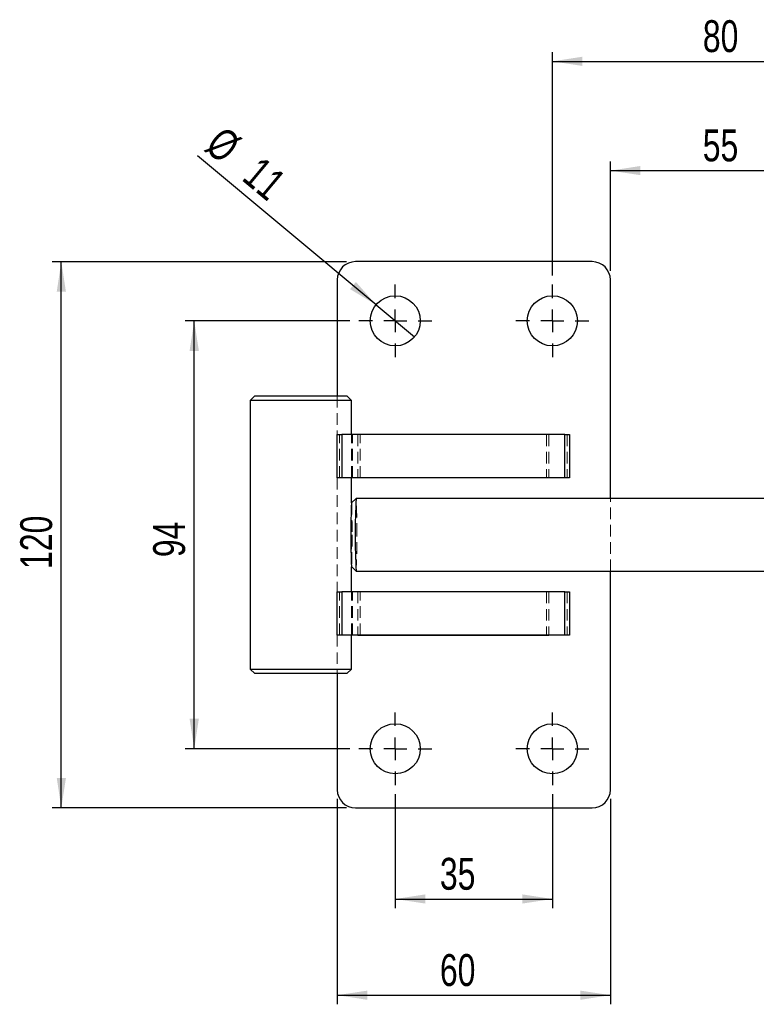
# Model space of a CAD drawing. Header units: millimetres. Extents: x 41 to 391, y 27 to 290.
# Tile 1 of 33: x 41 to 122, y 27 to 136. Entities that reach past the tile are written whole.
import ezdxf

# ---------------------------------------------------------------- set-up
doc = ezdxf.new("R2010")
doc.units = ezdxf.units.MM
doc.linetypes.add('HIDDEN', pattern=[1.905, 1.27, -0.635])
doc.layers.add('FORMATO', color=179, linetype='Continuous')
doc.styles.add('SLDTEXTSTYLE0', font='TXT', dxfattribs={"width": 0.75})
doc.dimstyles.new('SLDDIMSTYLE0', dxfattribs={"dimtxt": 3.5, "dimasz": 3.302, "dimexe": 0, "dimexo": 0.0625, "dimgap": 0.875, "dimtad": 1, "dimdec": 0, "dimlfac": 2, "dimrnd": 1e-09, "dimzin": 12, "dimdsep": 46, "dimtxsty": 'SLDTEXTSTYLE0', "dimsah": 1, "dimcen": 0.09, "dimadec": 0, "dimazin": 3, "dimtfac": 1, "dimtofl": 0, "dimtmove": 0, "dimatfit": 3, "dimfxl": 0, "dimfrac": 2, "dimtolj": 1, "dimtzin": 12, "dimarcsym": 0})
doc.dimstyles.new('SLDDIMSTYLE3', dxfattribs={"dimtxt": 3.5, "dimasz": 3.302, "dimexe": 0, "dimexo": 0.0625, "dimgap": 0.875, "dimtad": 1, "dimdec": 0, "dimlfac": 2, "dimrnd": 1e-09, "dimzin": 12, "dimdsep": 46, "dimtxsty": 'SLDTEXTSTYLE0', "dimsah": 1, "dimcen": 0.09, "dimadec": 0, "dimazin": 3, "dimtfac": 1, "dimtdec": 0, "dimtofl": 0, "dimtmove": 0, "dimatfit": 3, "dimfxl": 0, "dimfrac": 2, "dimtolj": 1, "dimtzin": 12, "dimarcsym": 0})
doc.dimstyles.new('SLDDIMSTYLE5', dxfattribs={"dimtxt": 3.5, "dimasz": 3.302, "dimexe": 0, "dimexo": 0.0625, "dimgap": 0.875, "dimtad": 1, "dimdec": 3, "dimlfac": 2, "dimrnd": 1e-09, "dimzin": 12, "dimdsep": 46, "dimtxsty": 'SLDTEXTSTYLE0', "dimsah": 1, "dimcen": 0.09, "dimadec": 0, "dimazin": 3, "dimtfac": 1, "dimtdec": 3, "dimtofl": 0, "dimtmove": 0, "dimatfit": 3, "dimfxl": 0, "dimfrac": 2, "dimtolj": 1, "dimtzin": 12, "dimarcsym": 0})
doc.dimstyles.new('SLDDIMSTYLE6', dxfattribs={"dimtxt": 3.5, "dimasz": 3.302, "dimexe": 0, "dimexo": 0.0625, "dimgap": 0.875, "dimtad": 1, "dimdec": 3, "dimlfac": 2, "dimrnd": 1e-09, "dimzin": 12, "dimdsep": 46, "dimtxsty": 'SLDTEXTSTYLE0', "dimblk1": 'NONE', "dimsah": 1, "dimcen": 0, "dimadec": 0, "dimazin": 3, "dimtfac": 1, "dimtdec": 3, "dimtmove": 0, "dimatfit": 3, "dimldrblk": 'NONE', "dimfxl": 0, "dimfrac": 2, "dimtolj": 1, "dimtzin": 12, "dimarcsym": 0})

# ---------------------------------------------------------------- blocks, each defined once
blk = doc.blocks.new('_D_5')
at = {"layer": 'FORMATO'}
for p, q in [((77.41, 102.52), (59.33, 102.52)), ((60.33, 55.52), (60.33, 102.52)), ((77.41, 55.52), (59.33, 55.52))]:
    blk.add_line(p, q, dxfattribs=at)
for points in [[(60.33, 102.52), (59.82, 99.22), (60.84, 99.22)], [(60.33, 55.52), (60.84, 58.83), (59.82, 58.83)]]:
    blk.add_solid(points, dxfattribs=at)
at = {"layer": 'FORMATO', "insert": (55.82, 76.57), "char_height": 3.5, "attachment_point": 1, "rotation": 90, "style": 'SLDTEXTSTYLE0'}
blk.add_mtext('94', dxfattribs=at)
blk = doc.blocks.new('_D_6')
at = {"layer": 'FORMATO'}
for p, q in [((77.04, 109.02), (44.73, 109.02)), ((45.73, 49.02), (45.73, 109.02)), ((77.04, 49.02), (44.73, 49.02))]:
    blk.add_line(p, q, dxfattribs=at)
for points in [[(45.73, 109.02), (45.23, 105.72), (46.24, 105.72)], [(45.73, 49.02), (46.24, 52.33), (45.23, 52.33)]]:
    blk.add_solid(points, dxfattribs=at)
at = {"layer": 'FORMATO', "insert": (41.22, 75.27), "char_height": 3.5, "attachment_point": 1, "rotation": 90, "style": 'SLDTEXTSTYLE0'}
blk.add_mtext('120', dxfattribs=at)
blk = doc.blocks.new('_D_7')
at = {"layer": 'FORMATO'}
for p, q in [((82.41, 50.52), (82.41, 38.02)), ((99.66, 50.52), (99.66, 38.02)), ((82.41, 39.02), (99.66, 39.02))]:
    blk.add_line(p, q, dxfattribs=at)
for points in [[(82.41, 39.02), (85.71, 38.52), (85.71, 39.53)], [(99.66, 39.02), (96.36, 39.53), (96.36, 38.52)]]:
    blk.add_solid(points, dxfattribs=at)
at = {"layer": 'FORMATO', "insert": (87.31, 43.54), "char_height": 3.5, "attachment_point": 1, "style": 'SLDTEXTSTYLE0'}
blk.add_mtext('35', dxfattribs=at)
blk = doc.blocks.new('_D_8')
at = {"layer": 'FORMATO'}
for p, q in [((76.04, 50.02), (76.04, 27.46)), ((106.04, 50.02), (106.04, 27.46)), ((76.04, 28.46), (106.04, 28.46))]:
    blk.add_line(p, q, dxfattribs=at)
for points in [[(76.04, 28.46), (79.34, 27.95), (79.34, 28.96)], [(106.04, 28.46), (102.74, 28.96), (102.74, 27.95)]]:
    blk.add_solid(points, dxfattribs=at)
at = {"layer": 'FORMATO', "insert": (87.31, 32.97), "char_height": 3.5, "attachment_point": 1, "style": 'SLDTEXTSTYLE0'}
blk.add_mtext('60', dxfattribs=at)
blk = doc.blocks.new('_D_9')
at = {"layer": 'FORMATO'}
for q in [(60.7, 120.63), (84.52, 100.76)]:
    blk.add_line((80.3, 104.28), q, dxfattribs=at)
blk.add_solid([(80.3, 104.28), (78.09, 106.79), (77.44, 106.01)], dxfattribs=at)
at = {"layer": 'FORMATO', "char_height": 3.5, "attachment_point": 1, "rotation": 320.1758, "style": 'SLDTEXTSTYLE0'}
for s, insert in [('%%c', (63.58, 124.08)), ('11', (67.67, 120.74))]:
    blk.add_mtext(s, dxfattribs=dict(at, insert=insert))
blk = doc.blocks.new('_NONE')
blk = doc.blocks.new('_D_11')
at = {"layer": 'FORMATO'}
for p, q in [((99.66, 107.52), (99.66, 132.02)), ((139.7, 107.52), (139.7, 132.02)), ((99.66, 131.02), (139.7, 131.02))]:
    blk.add_line(p, q, dxfattribs=at)
for points in [[(99.66, 131.02), (102.96, 130.52), (102.96, 131.53)], [(139.7, 131.02), (136.4, 131.53), (136.4, 130.52)]]:
    blk.add_solid(points, dxfattribs=at)
at = {"layer": 'FORMATO', "insert": (116.19, 135.54), "char_height": 3.5, "attachment_point": 1, "style": 'SLDTEXTSTYLE0'}
blk.add_mtext('80', dxfattribs=at)
blk = doc.blocks.new('_D_12')
at = {"layer": 'FORMATO'}
for p, q in [((106.04, 108.02), (106.04, 120.02)), ((106.04, 119.02), (133.33, 119.02)), ((133.33, 108.02), (133.33, 120.02))]:
    blk.add_line(p, q, dxfattribs=at)
for points in [[(106.04, 119.02), (109.34, 118.52), (109.34, 119.53)], [(133.33, 119.02), (130.03, 119.53), (130.03, 118.52)]]:
    blk.add_solid(points, dxfattribs=at)
at = {"layer": 'FORMATO', "insert": (116.18, 123.54), "char_height": 3.5, "attachment_point": 1, "style": 'SLDTEXTSTYLE0'}
blk.add_mtext('55', dxfattribs=at)
blk = doc.blocks.new('SW_CENTERMARKSYMBOL_1')
at = {"layer": 'FORMATO', "color": 0}
for p, q in [((0, 2.5), (0, 4)), ((0, 0), (0, 1.25)), ((-2.5, 0), (-4, 0)), ((0, 0), (-1.25, 0)), ((0, 0), (0, -1.25)), ((0, 0), (1.25, 0)), ((2.5, 0), (4, 0)), ((0, -2.5), (0, -4))]:
    blk.add_line(p, q, dxfattribs=at)
blk = doc.blocks.new('SW_CENTERMARKSYMBOL_2')
at = {"layer": 'FORMATO', "color": 0}
for p, q in [((0, 2.5), (0, 4)), ((0, 0), (0, 1.25)), ((-2.5, 0), (-4, 0)), ((0, 0), (-1.25, 0)), ((0, 0), (0, -1.25)), ((0, 0), (1.25, 0)), ((2.5, 0), (4, 0)), ((0, -2.5), (0, -4)), ((0, -44.5), (0, -43)), ((0, -47), (0, -45.75)), ((-2.5, -47), (-4, -47)), ((0, -47), (-1.25, -47)), ((0, -47), (0, -48.25)), ((0, -47), (1.25, -47)), ((2.5, -47), (4, -47)), ((0, -49.5), (0, -51))]:
    blk.add_line(p, q, dxfattribs=at)
blk = doc.blocks.new('SW_CENTERMARKSYMBOL_3')
at = {"layer": 'FORMATO', "color": 0}
for p, q in [((0, 2.5), (0, 4)), ((0, 0), (0, 1.25)), ((-2.5, 0), (-4, 0)), ((0, 0), (-1.25, 0)), ((0, 0), (0, -1.25)), ((0, 0), (1.25, 0)), ((2.5, 0), (4, 0)), ((0, -2.5), (0, -4))]:
    blk.add_line(p, q, dxfattribs=at)

msp = doc.modelspace()

# ---------------------------------------------------------------- linework, layer by layer
at = {"color": 7, "linetype": 'Continuous', "lineweight": 25}
for p, q in [((104.03739, 109.02373), (78.03739, 109.02373)), ((76.03739, 107.02373), (76.03739, 94.27373)), ((106.03739, 83.02373), (106.03739, 107.02373)), ((66.99084, 94.27373), (66.49084, 93.77373)), ((66.99084, 94.27373), (71.95822, 94.27373)), ((71.95822, 94.27373), (77.10334, 94.27373)), ((77.60334, 93.77373), (77.10334, 94.27373)), ((66.49084, 93.77373), (66.49084, 64.27373)), ((71.94943, 93.77373), (66.49084, 93.77373)), ((77.60334, 93.77373), (71.94943, 93.77373)), ((77.60334, 90.03623), (77.60334, 93.77373)), ((76.03739, 85.27373), (76.03739, 90.03623)), ((76.03739, 90.03623), (76.53739, 90.03623)), ((76.53739, 90.03623), (76.53739, 85.27373)), ((101.03739, 90.03623), (76.53739, 90.03623)), ((78.28739, 90.03873), (78.28739, 90.03623)), ((99.28739, 90.03873), (78.28739, 90.03873)), ((99.28739, 90.03623), (99.28739, 90.03873)), ((101.03739, 85.27373), (101.03739, 90.03623)), ((101.03739, 90.03623), (101.53739, 90.03623)), ((101.53739, 90.03623), (101.53739, 85.27373)), ((76.53739, 85.27373), (76.03739, 85.27373)), ((101.03739, 85.27373), (76.53739, 85.27373)), ((77.60334, 82.52513), (77.60334, 85.27373)), ((101.53739, 85.27373), (101.03739, 85.27373)), ((78.10117, 83.02312), (77.6014, 82.52319)), ((157.53866, 83.02373), (78.1024, 83.02373)), ((77.6014, 75.52427), (78.10117, 75.02435)), ((77.60334, 72.77373), (77.60334, 75.52233)), ((78.1024, 75.02373), (157.53866, 75.02373)), ((106.03739, 51.02373), (106.03739, 75.02373)), ((76.03739, 68.01123), (76.03739, 72.77373)), ((76.03739, 72.77373), (76.53739, 72.77373)), ((76.53739, 72.77373), (76.53739, 68.01123)), ((101.03739, 72.77373), (76.53739, 72.77373)), ((101.03739, 68.01123), (101.03739, 72.77373)), ((101.03739, 72.77373), (101.53739, 72.77373)), ((101.53739, 72.77373), (101.53739, 68.01123)), ((76.53739, 68.01123), (76.03739, 68.01123)), ((101.03739, 68.01123), (76.53739, 68.01123)), ((77.60334, 64.27373), (77.60334, 68.01123)), ((78.28739, 68.01123), (78.28739, 68.00873)), ((78.28739, 68.00873), (99.28739, 68.00873)), ((99.28739, 68.00873), (99.28739, 68.01123)), ((101.53739, 68.01123), (101.03739, 68.01123)), ((66.49084, 64.27373), (66.99084, 63.77373)), ((66.49084, 64.27373), (71.94943, 64.27373)), ((71.94943, 64.27373), (77.60334, 64.27373)), ((77.10334, 63.77373), (77.60334, 64.27373)), ((71.95822, 63.77373), (66.99084, 63.77373)), ((77.10334, 63.77373), (71.95822, 63.77373)), ((76.03739, 63.77373), (76.03739, 51.02373)), ((78.03739, 49.02373), (104.03739, 49.02373))]:
    msp.add_line(p, q, dxfattribs=at)
at = {"color": 7, "linetype": 'HIDDEN', "lineweight": 18}
for p, q in [((76.03739, 94.27373), (76.03739, 90.03623)), ((76.28739, 85.27373), (76.28739, 90.03623)), ((77.60334, 85.27373), (77.60334, 90.03623)), ((77.69709, 85.27373), (77.69709, 90.03623)), ((78.28739, 90.03623), (78.28739, 85.27373)), ((78.53739, 85.27373), (78.53739, 90.03623)), ((99.03739, 90.03623), (99.03739, 85.27373)), ((99.28739, 90.03623), (99.28739, 85.27373)), ((101.28739, 90.03623), (101.28739, 85.27373)), ((76.03739, 85.27373), (76.03739, 72.77373)), ((77.60334, 75.52233), (77.60334, 82.52513)), ((106.03739, 75.02373), (106.03739, 83.02373)), ((76.28739, 68.01123), (76.28739, 72.77373)), ((77.60334, 68.01123), (77.60334, 72.77373)), ((77.69709, 68.01123), (77.69709, 72.77373)), ((78.28739, 72.77373), (78.28739, 68.01123)), ((78.53739, 68.01123), (78.53739, 72.77373)), ((99.03739, 72.77373), (99.03739, 68.01123)), ((99.28739, 72.77373), (99.28739, 68.01123)), ((101.28739, 72.77373), (101.28739, 68.01123)), ((76.03739, 68.01123), (76.03739, 63.77373))]:
    msp.add_line(p, q, dxfattribs=at)
at = {"color": 7, "linetype": 'HIDDEN', "lineweight": 18, "flags": 128}
for points in [[(77.6014, 82.52319), (77.60248, 82.52373), (77.61448, 82.45648), (77.62602, 82.25731), (77.63666, 81.93388), (77.64598, 81.49861), (77.65363, 80.96823), (77.65931, 80.36313), (77.66281, 79.70655), (77.66399, 79.02373)], [(77.66399, 79.02373), (77.66281, 78.34092), (77.65931, 77.68434), (77.65363, 77.07924), (77.64598, 76.54886), (77.63666, 76.11359), (77.62602, 75.79016), (77.61448, 75.59098), (77.60248, 75.52373), (77.6014, 75.52427)]]:
    msp.add_lwpolyline(points, dxfattribs=at)
at = {"color": 7, "linetype": 'Continuous', "lineweight": 25}
for centre in [(82.41239, 102.52373), (99.66239, 102.52373), (82.41239, 55.52373), (99.66239, 55.52373)]:
    msp.add_circle(centre, 2.75, dxfattribs=at)
for centre, radius, start, end in [((78.03739, 107.02373), 2, 90, 180), ((104.03739, 107.02373), 2, 0, 90), ((159.45506, 79.02373), 81.92844, 177.5519457, 182.4480543), ((161.72543, 79.02373), 83.71864, 177.2614174, 182.7385826), ((78.03739, 51.02373), 2, 180, 270), ((104.03739, 51.02373), 2, 270, 0)]:
    msp.add_arc(centre, radius, start, end, dxfattribs=at)
at = {"color": 7, "linetype": 'HIDDEN', "lineweight": 18}
for centre, radius, start, end in [((27.14437, 80.1275), 51.04027, 358.7608621, 3.2529467), ((22.20162, 78.00684), 55.98032, 356.9453464, 1.0408448)]:
    msp.add_arc(centre, radius, start, end, dxfattribs=at)

# ---------------------------------------------------------------- block references
at = {"layer": 'FORMATO'}
for name, p in [('SW_CENTERMARKSYMBOL_1', (82.41239, 102.52373)), ('SW_CENTERMARKSYMBOL_2', (99.66239, 102.52373)), ('SW_CENTERMARKSYMBOL_3', (82.41239, 55.52373))]:
    msp.add_blockref(name, p, dxfattribs=at)

# ---------------------------------------------------------------- dimensions: what is measured, and where the dimension line sits
for base, p1, p2, dimstyle, picture, middle in [((139.70216, 131.02373), (99.66239, 106.52373), (139.70216, 106.52373), 'SLDDIMSTYLE3', '_D_11', (118.77446, 131.02373)), ((133.32716, 119.02373), (106.03739, 107.02373), (133.32716, 107.02373), 'SLDDIMSTYLE0', '_D_12', (118.76762, 119.02373)), ((99.6623884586, 39.0237333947), (82.4123884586, 51.5237333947), (99.6623884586, 51.5237333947), 'SLDDIMSTYLE3', '_D_7', (89.8953753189, 39.0237333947))]:
    dim = msp.add_linear_dim(base=base, p1=p1, p2=p2, dimstyle=dimstyle, dxfattribs=at)
    dim.commit()
    dim.dimension.update_dxf_attribs({"geometry": picture, "text_midpoint": middle, "dimtype": 160})
dim = msp.add_diameter_dim_2p(p1=(84.52443, 100.76254), p2=(80.30035, 104.28493), dimstyle='SLDDIMSTYLE6', dxfattribs=at)
dim.commit()
dim.dimension.update_dxf_attribs({"geometry": '_D_9', "text_midpoint": (64.58866, 117.38666), "dimtype": 163})
for base, p1, p2, angle, picture, middle in [((45.73465, 109.02373), (78.03739, 49.02373), (78.03739, 109.02373), 90, '_D_6', (45.73465, 79.15368)), ((60.33029, 102.52373), (78.41239, 55.52373), (78.41239, 102.52373), 90, '_D_5', (60.33029, 79.15368)), ((106.03739, 28.45605), (76.03739, 51.02373), (106.03739, 51.02373), 0, '_D_8', (89.89538, 28.45605))]:
    dim = msp.add_linear_dim(base=base, p1=p1, p2=p2, angle=angle, dimstyle='SLDDIMSTYLE5', dxfattribs=at)
    dim.commit()
    dim.dimension.update_dxf_attribs({"geometry": picture, "text_midpoint": middle, "dimtype": 160})

doc.saveas('drawing.dxf')
